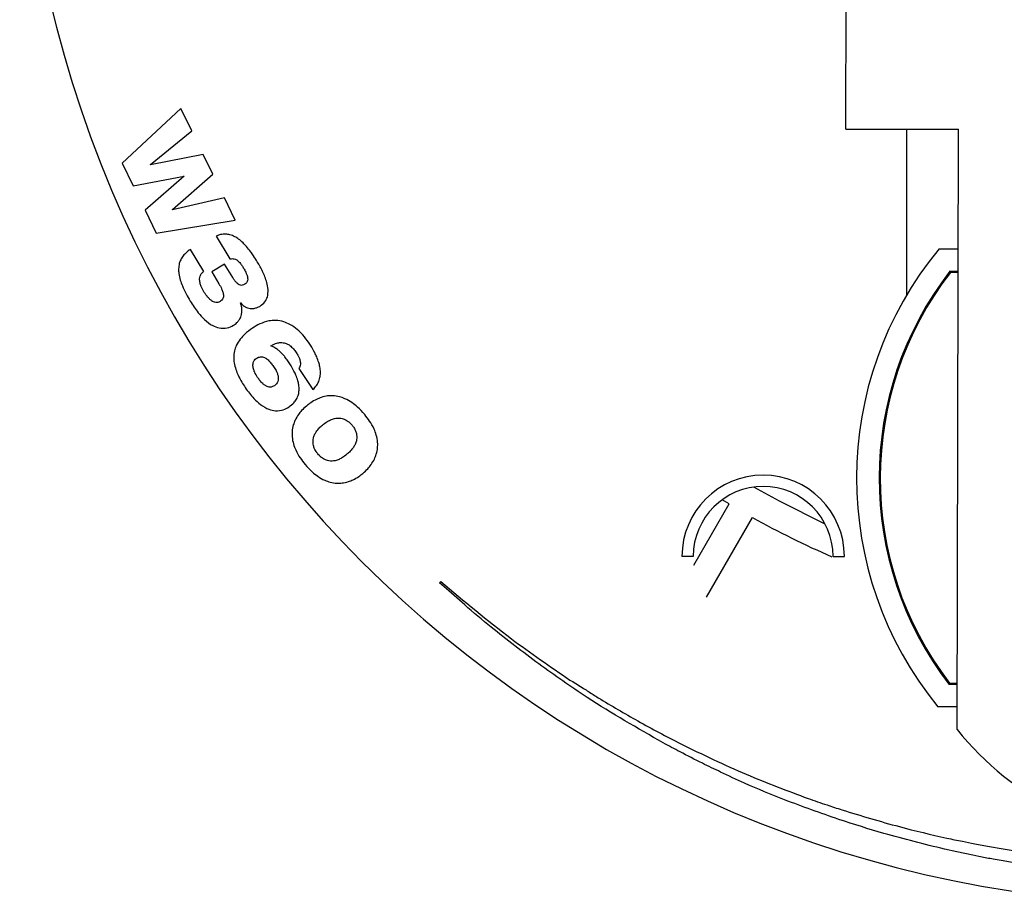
# Model space of a CAD drawing. Header units: millimetres. Extents: x 85 to 195, y -471 to -209.
# Tile 2 of 6: x 88 to 131, y -315 to -276. Entities that reach past the tile are written whole.
import ezdxf

# ---------------------------------------------------------------- set-up
doc = ezdxf.new("R2010")
doc.units = ezdxf.units.MM

msp = doc.modelspace()

# ---------------------------------------------------------------- linework, layer by layer
at = {"color": 7, "linetype": 'Continuous', "lineweight": 25}
for p, q in [((124.38, -281.136), (124.402, -272.395)), ((94.901, -280.23), (92.296, -282.643)), ((95.384, -281.222), (94.901, -280.23)), ((124.38, -281.136), (129.38, -281.148)), ((127.073, -281.143), (127.073, -288.502)), ((93.558, -282.71), (95.384, -281.222)), ((129.315, -307.743), (129.38, -281.148)), ((95.895, -282.27), (93.562, -282.719)), ((96.32, -283.141), (95.895, -282.27)), ((92.296, -282.643), (92.79, -283.656)), ((93.562, -282.719), (93.558, -282.71)), ((92.79, -283.656), (95.041, -283.22)), ((95.045, -283.229), (93.316, -284.734)), ((94.529, -284.703), (96.32, -283.141)), ((95.041, -283.22), (95.045, -283.229)), ((96.831, -284.189), (94.534, -284.711)), ((97.315, -285.18), (96.831, -284.189)), ((93.316, -284.734), (93.81, -285.747)), ((94.534, -284.711), (94.529, -284.703)), ((93.81, -285.747), (97.315, -285.18)), ((96.469, -285.883), (97.076, -286.895)), ((95.915, -287.447), (95.327, -286.469)), ((128.517, -286.441), (129.367, -286.443)), ((96.84, -287.121), (96.269, -287.464)), ((97.201, -287.721), (96.84, -287.121)), ((96.269, -287.464), (96.59, -287.998)), ((129.365, -287.443), (128.997, -287.442)), ((129.365, -287.493), (129.022, -287.492)), ((97.546, -288.84), (97.554, -288.835)), ((100.131, -291.747), (100.759, -292.678)), ((119.206, -297.751), (118.898, -297.564)), ((117.643, -300.459), (119.206, -297.751)), ((118.204, -301.886), (120.245, -298.351)), ((117.619, -300.073), (117.119, -300.073)), ((123.819, -300.073), (124.319, -300.073)), ((106.375, -301.24), (106.424, -301.184)), ((128.952, -305.742), (129.32, -305.743)), ((128.977, -305.692), (129.32, -305.693)), ((129.317, -306.743), (128.467, -306.741)), ((130.1, -312.809), (130.667, -312.921)), ((130.667, -312.921), (131.361, -313.034))]:
    msp.add_line(p, q, dxfattribs=at)
at = {"color": 7, "linetype": 'Continuous', "lineweight": 25, "flags": 128}
for points in [[(123.469, -298.643), (121.438, -297.634), (120.3, -297.002)], [(107.485, -302.225), (106.78, -301.6), (106.375, -301.24)], [(130.01, -313.312), (129.306, -313.164), (128.758, -313.049)], [(130.643, -313.445), (130.288, -313.37), (130.01, -313.312)], [(132.57, -313.772), (131.844, -313.649), (131.278, -313.553)]]:
    msp.add_lwpolyline(points, dxfattribs=at)
at = {"color": 7, "linetype": 'Continuous', "lineweight": 25}
for centre, radius, start, end in [((139.573, -263.673), 51.818, 180, 0), ((140.861, -296.621), 16, 140.485, 219.2322), ((140.861, -296.621), 15, 142.2691, 217.4481), ((140.861, -296.621), 14.95, 142.3633, 217.3538), ((120.719, -300.073), 3.6, 0, 180), ((120.719, -300.073), 3.1, 0, 180), ((139.573, -263.673), 39.7, 240.866, 246.537), ((139.485, -299.645), 13, 218.5275, 321.1897)]:
    msp.add_arc(centre, radius, start, end, dxfattribs=at)
for points, knots in [([(96.899, -285.795), (96.819, -285.797), (96.67, -285.801), (96.532, -285.857), (96.469, -285.883)], [0, 0, 0, 0, 0.53827, 1, 1, 1, 1]), ([(97.296, -285.91), (97.224, -285.876), (97.098, -285.817), (96.959, -285.802), (96.899, -285.795)], [0, 0, 0, 0, 0.564576, 1, 1, 1, 1]), ([(97.66, -286.183), (97.596, -286.124), (97.483, -286.02), (97.352, -285.943), (97.296, -285.91)], [0, 0, 0, 0, 0.574305, 1, 1, 1, 1]), ([(97.992, -286.569), (97.933, -286.491), (97.83, -286.356), (97.711, -286.235), (97.66, -286.183)], [0, 0, 0, 0, 0.571873, 1, 1, 1, 1]), ([(95.01, -286.75), (94.967, -286.81), (94.89, -286.918), (94.851, -287.044), (94.833, -287.1)], [0, 0, 0, 0, 0.5581074, 1, 1, 1, 1]), ([(95.327, -286.469), (95.26, -286.516), (95.144, -286.599), (95.05, -286.705), (95.01, -286.75)], [0, 0, 0, 0, 0.5765586, 1, 1, 1, 1]), ([(98.291, -287.021), (98.238, -286.934), (98.143, -286.78), (98.038, -286.633), (97.992, -286.569)], [0, 0, 0, 0, 0.564843, 1, 1, 1, 1]), ([(94.833, -287.1), (94.818, -287.177), (94.791, -287.322), (94.806, -287.469), (94.814, -287.537)], [0, 0, 0, 0, 0.533565, 1, 1, 1, 1]), ([(97.076, -286.895), (97.125, -286.886), (97.208, -286.871), (97.288, -286.897), (97.321, -286.907)], [0, 0, 0, 0, 0.587988, 1, 1, 1, 1]), ([(97.321, -286.907), (97.36, -286.928), (97.433, -286.968), (97.488, -287.03), (97.514, -287.058)], [0, 0, 0, 0, 0.53671, 1, 1, 1, 1]), ([(97.514, -287.058), (97.547, -287.101), (97.61, -287.182), (97.663, -287.27), (97.688, -287.311)], [0, 0, 0, 0, 0.533464, 1, 1, 1, 1]), ([(98.713, -287.933), (98.656, -287.772), (98.544, -287.455), (98.375, -287.164), (98.291, -287.021)], [0, 0, 0, 0, 0.507447, 1, 1, 1, 1]), ([(94.814, -287.537), (94.832, -287.635), (94.866, -287.822), (94.935, -287.999), (94.968, -288.083)], [0, 0, 0, 0, 0.52427, 1, 1, 1, 1]), ([(95.751, -287.952), (95.74, -287.893), (95.721, -287.793), (95.745, -287.695), (95.755, -287.655)], [0, 0, 0, 0, 0.59564, 1, 1, 1, 1]), ([(95.755, -287.655), (95.776, -287.61), (95.813, -287.528), (95.883, -287.472), (95.915, -287.447)], [0, 0, 0, 0, 0.549953, 1, 1, 1, 1]), ([(97.688, -287.311), (97.719, -287.365), (97.773, -287.457), (97.812, -287.557), (97.828, -287.598)], [0, 0, 0, 0, 0.585488, 1, 1, 1, 1]), ([(97.828, -287.598), (97.844, -287.645), (97.869, -287.725), (97.863, -287.808), (97.86, -287.842)], [0, 0, 0, 0, 0.594179, 1, 1, 1, 1]), ([(94.968, -288.083), (95.022, -288.205), (95.125, -288.437), (95.254, -288.655), (95.315, -288.759)], [0, 0, 0, 0, 0.524486, 1, 1, 1, 1]), ([(95.923, -288.349), (95.879, -288.272), (95.807, -288.146), (95.767, -288.007), (95.751, -287.952)], [0, 0, 0, 0, 0.60756, 1, 1, 1, 1]), ([(96.59, -287.998), (96.632, -288.07), (96.701, -288.187), (96.746, -288.314), (96.764, -288.363)], [0, 0, 0, 0, 0.6148459, 1, 1, 1, 1]), ([(97.371, -287.955), (97.338, -287.917), (97.275, -287.843), (97.225, -287.761), (97.201, -287.721)], [0, 0, 0, 0, 0.517349, 1, 1, 1, 1]), ([(97.542, -288.061), (97.508, -288.049), (97.443, -288.026), (97.395, -287.978), (97.371, -287.955)], [0, 0, 0, 0, 0.520078, 1, 1, 1, 1]), ([(97.734, -288.016), (97.698, -288.036), (97.637, -288.068), (97.569, -288.063), (97.542, -288.061)], [0, 0, 0, 0, 0.597246, 1, 1, 1, 1]), ([(97.86, -287.842), (97.848, -287.88), (97.824, -287.952), (97.762, -287.996), (97.734, -288.016)], [0, 0, 0, 0, 0.5352444, 1, 1, 1, 1]), ([(98.737, -288.581), (98.756, -288.47), (98.793, -288.252), (98.739, -288.038), (98.713, -287.933)], [0, 0, 0, 0, 0.509526, 1, 1, 1, 1]), ([(96.087, -288.581), (96.055, -288.54), (95.996, -288.466), (95.946, -288.386), (95.923, -288.349)], [0, 0, 0, 0, 0.545883, 1, 1, 1, 1]), ([(96.764, -288.363), (96.778, -288.415), (96.8, -288.499), (96.784, -288.583), (96.777, -288.616)], [0, 0, 0, 0, 0.610092, 1, 1, 1, 1]), ([(95.315, -288.759), (95.426, -288.937), (95.612, -289.233), (95.855, -289.483), (95.952, -289.583)], [0, 0, 0, 0, 0.598946, 1, 1, 1, 1]), ([(96.266, -288.748), (96.231, -288.721), (96.166, -288.671), (96.112, -288.609), (96.087, -288.581)], [0, 0, 0, 0, 0.53754, 1, 1, 1, 1]), ([(96.452, -288.824), (96.416, -288.816), (96.35, -288.802), (96.292, -288.765), (96.266, -288.748)], [0, 0, 0, 0, 0.5380328, 1, 1, 1, 1]), ([(96.638, -288.781), (96.604, -288.798), (96.545, -288.827), (96.48, -288.825), (96.452, -288.824)], [0, 0, 0, 0, 0.574784, 1, 1, 1, 1]), ([(96.777, -288.616), (96.76, -288.653), (96.729, -288.721), (96.667, -288.762), (96.638, -288.781)], [0, 0, 0, 0, 0.537791, 1, 1, 1, 1]), ([(97.604, -289.082), (97.598, -289.035), (97.586, -288.952), (97.558, -288.874), (97.546, -288.84)], [0, 0, 0, 0, 0.572835, 1, 1, 1, 1]), ([(97.554, -288.835), (97.578, -288.866), (97.621, -288.922), (97.678, -288.963), (97.704, -288.981)], [0, 0, 0, 0, 0.550032, 1, 1, 1, 1]), ([(97.704, -288.981), (97.74, -289.003), (97.805, -289.042), (97.878, -289.063), (97.911, -289.072)], [0, 0, 0, 0, 0.551854, 1, 1, 1, 1]), ([(98.151, -289.083), (98.198, -289.073), (98.285, -289.056), (98.363, -289.013), (98.399, -288.994)], [0, 0, 0, 0, 0.543306, 1, 1, 1, 1]), ([(98.399, -288.994), (98.485, -288.933), (98.636, -288.825), (98.706, -288.655), (98.737, -288.581)], [0, 0, 0, 0, 0.56846, 1, 1, 1, 1]), ([(97.477, -289.612), (97.506, -289.566), (97.557, -289.484), (97.58, -289.391), (97.591, -289.351)], [0, 0, 0, 0, 0.569687, 1, 1, 1, 1]), ([(97.591, -289.351), (97.599, -289.3), (97.614, -289.211), (97.607, -289.121), (97.604, -289.082)], [0, 0, 0, 0, 0.56547, 1, 1, 1, 1]), ([(97.911, -289.072), (97.954, -289.08), (98.034, -289.094), (98.115, -289.087), (98.151, -289.083)], [0, 0, 0, 0, 0.549809, 1, 1, 1, 1]), ([(95.952, -289.583), (96.067, -289.683), (96.259, -289.849), (96.501, -289.923), (96.598, -289.953)], [0, 0, 0, 0, 0.597359, 1, 1, 1, 1]), ([(96.598, -289.953), (96.72, -289.963), (96.944, -289.983), (97.142, -289.881), (97.232, -289.835)], [0, 0, 0, 0, 0.545571, 1, 1, 1, 1]), ([(97.232, -289.835), (97.287, -289.798), (97.38, -289.737), (97.448, -289.649), (97.477, -289.612)], [0, 0, 0, 0, 0.584723, 1, 1, 1, 1]), ([(98.805, -289.643), (98.669, -289.68), (98.41, -289.75), (98.184, -289.894), (98.077, -289.961)], [0, 0, 0, 0, 0.5276823, 1, 1, 1, 1]), ([(99.469, -289.679), (99.348, -289.65), (99.128, -289.598), (98.905, -289.629), (98.805, -289.643)], [0, 0, 0, 0, 0.55027, 1, 1, 1, 1]), ([(100.065, -290.022), (99.96, -289.94), (99.778, -289.796), (99.561, -289.714), (99.469, -289.679)], [0, 0, 0, 0, 0.573403, 1, 1, 1, 1]), ([(98.077, -289.961), (97.958, -290.046), (97.759, -290.188), (97.6, -290.373), (97.535, -290.448)], [0, 0, 0, 0, 0.5950887, 1, 1, 1, 1]), ([(100.586, -290.624), (100.496, -290.498), (100.341, -290.281), (100.147, -290.099), (100.065, -290.022)], [0, 0, 0, 0, 0.579224, 1, 1, 1, 1]), ([(97.535, -290.448), (97.47, -290.54), (97.358, -290.698), (97.303, -290.883), (97.279, -290.96)], [0, 0, 0, 0, 0.579929, 1, 1, 1, 1]), ([(98.891, -290.743), (98.941, -290.717), (99.029, -290.671), (99.123, -290.64), (99.163, -290.627)], [0, 0, 0, 0, 0.568737, 1, 1, 1, 1]), ([(99.182, -290.91), (99.131, -290.874), (99.039, -290.81), (98.937, -290.763), (98.891, -290.743)], [0, 0, 0, 0, 0.557081, 1, 1, 1, 1]), ([(99.163, -290.627), (99.215, -290.615), (99.308, -290.593), (99.402, -290.601), (99.443, -290.605)], [0, 0, 0, 0, 0.561017, 1, 1, 1, 1]), ([(99.443, -290.605), (99.498, -290.617), (99.601, -290.641), (99.688, -290.699), (99.729, -290.726)], [0, 0, 0, 0, 0.531204, 1, 1, 1, 1]), ([(99.729, -290.726), (99.785, -290.774), (99.895, -290.867), (99.977, -290.985), (100.018, -291.042)], [0, 0, 0, 0, 0.512473, 1, 1, 1, 1]), ([(100.837, -291.045), (100.793, -290.965), (100.716, -290.821), (100.625, -290.684), (100.586, -290.624)], [0, 0, 0, 0, 0.559376, 1, 1, 1, 1]), ([(97.279, -290.96), (97.262, -291.059), (97.231, -291.236), (97.253, -291.414), (97.263, -291.493)], [0, 0, 0, 0, 0.556778, 1, 1, 1, 1]), ([(99.437, -291.143), (99.392, -291.095), (99.312, -291.011), (99.221, -290.94), (99.182, -290.91)], [0, 0, 0, 0, 0.569608, 1, 1, 1, 1]), ([(99.675, -291.453), (99.632, -291.391), (99.557, -291.284), (99.473, -291.185), (99.437, -291.143)], [0, 0, 0, 0, 0.57796, 1, 1, 1, 1]), ([(100.018, -291.042), (100.05, -291.092), (100.105, -291.177), (100.144, -291.271), (100.161, -291.309)], [0, 0, 0, 0, 0.582341, 1, 1, 1, 1]), ([(101.017, -291.482), (100.989, -291.4), (100.938, -291.25), (100.868, -291.108), (100.837, -291.045)], [0, 0, 0, 0, 0.5524431, 1, 1, 1, 1]), ([(97.263, -291.493), (97.285, -291.596), (97.326, -291.784), (97.403, -291.96), (97.438, -292.04)], [0, 0, 0, 0, 0.546432, 1, 1, 1, 1]), ([(98.118, -291.761), (98.106, -291.705), (98.087, -291.612), (98.106, -291.519), (98.114, -291.483)], [0, 0, 0, 0, 0.606171, 1, 1, 1, 1]), ([(98.114, -291.483), (98.129, -291.444), (98.156, -291.376), (98.212, -291.331), (98.236, -291.312)], [0, 0, 0, 0, 0.57529, 1, 1, 1, 1]), ([(98.236, -291.312), (98.262, -291.296), (98.309, -291.266), (98.361, -291.249), (98.384, -291.241)], [0, 0, 0, 0, 0.559402, 1, 1, 1, 1]), ([(98.384, -291.241), (98.416, -291.235), (98.475, -291.225), (98.533, -291.238), (98.559, -291.244)], [0, 0, 0, 0, 0.537099, 1, 1, 1, 1]), ([(98.559, -291.244), (98.598, -291.259), (98.673, -291.289), (98.736, -291.342), (98.766, -291.367)], [0, 0, 0, 0, 0.506697, 1, 1, 1, 1]), ([(98.766, -291.367), (98.811, -291.413), (98.901, -291.503), (98.974, -291.607), (99.01, -291.659)], [0, 0, 0, 0, 0.504255, 1, 1, 1, 1]), ([(99.917, -291.861), (99.875, -291.783), (99.801, -291.643), (99.713, -291.511), (99.675, -291.453)], [0, 0, 0, 0, 0.561433, 1, 1, 1, 1]), ([(100.204, -291.55), (100.199, -291.59), (100.191, -291.662), (100.15, -291.721), (100.131, -291.747)], [0, 0, 0, 0, 0.560313, 1, 1, 1, 1]), ([(100.161, -291.309), (100.176, -291.355), (100.202, -291.434), (100.204, -291.516), (100.204, -291.55)], [0, 0, 0, 0, 0.585897, 1, 1, 1, 1]), ([(101.09, -291.914), (101.085, -291.834), (101.075, -291.687), (101.035, -291.546), (101.017, -291.482)], [0, 0, 0, 0, 0.549697, 1, 1, 1, 1]), ([(97.438, -292.04), (97.491, -292.144), (97.587, -292.336), (97.705, -292.514), (97.758, -292.595)], [0, 0, 0, 0, 0.547013, 1, 1, 1, 1]), ([(98.302, -292.142), (98.255, -292.069), (98.179, -291.949), (98.135, -291.814), (98.118, -291.761)], [0, 0, 0, 0, 0.610735, 1, 1, 1, 1]), ([(99.01, -291.659), (99.049, -291.719), (99.115, -291.819), (99.16, -291.93), (99.179, -291.973)], [0, 0, 0, 0, 0.606687, 1, 1, 1, 1]), ([(99.179, -291.973), (99.194, -292.02), (99.221, -292.098), (99.223, -292.18), (99.223, -292.213)], [0, 0, 0, 0, 0.602331, 1, 1, 1, 1]), ([(100.089, -292.289), (100.063, -292.208), (100.016, -292.061), (99.948, -291.923), (99.917, -291.861)], [0, 0, 0, 0, 0.552078, 1, 1, 1, 1]), ([(101.016, -292.32), (101.041, -292.246), (101.085, -292.114), (101.089, -291.976), (101.09, -291.914)], [0, 0, 0, 0, 0.557585, 1, 1, 1, 1]), ([(98.529, -292.416), (98.486, -292.372), (98.403, -292.287), (98.335, -292.189), (98.302, -292.142)], [0, 0, 0, 0, 0.5124963, 1, 1, 1, 1]), ([(98.73, -292.548), (98.693, -292.53), (98.62, -292.495), (98.559, -292.442), (98.529, -292.416)], [0, 0, 0, 0, 0.5135131, 1, 1, 1, 1]), ([(99.17, -292.389), (99.151, -292.416), (99.116, -292.464), (99.068, -292.498), (99.046, -292.513)], [0, 0, 0, 0, 0.5531274, 1, 1, 1, 1]), ([(99.223, -292.213), (99.22, -292.249), (99.213, -292.311), (99.183, -292.366), (99.17, -292.389)], [0, 0, 0, 0, 0.5788647, 1, 1, 1, 1]), ([(100.143, -292.714), (100.142, -292.635), (100.141, -292.491), (100.105, -292.352), (100.089, -292.289)], [0, 0, 0, 0, 0.549859, 1, 1, 1, 1]), ([(100.759, -292.678), (100.82, -292.616), (100.925, -292.511), (100.989, -292.376), (101.016, -292.32)], [0, 0, 0, 0, 0.578916, 1, 1, 1, 1]), ([(97.758, -292.595), (97.877, -292.763), (98.074, -293.041), (98.333, -293.261), (98.436, -293.348)], [0, 0, 0, 0, 0.604362, 1, 1, 1, 1]), ([(98.904, -292.57), (98.872, -292.572), (98.813, -292.576), (98.757, -292.557), (98.73, -292.548)], [0, 0, 0, 0, 0.531498, 1, 1, 1, 1]), ([(99.046, -292.513), (99.022, -292.528), (98.977, -292.555), (98.926, -292.565), (98.904, -292.57)], [0, 0, 0, 0, 0.555073, 1, 1, 1, 1]), ([(100.028, -293.11), (100.062, -293.039), (100.122, -292.913), (100.137, -292.775), (100.143, -292.714)], [0, 0, 0, 0, 0.562847, 1, 1, 1, 1]), ([(98.436, -293.348), (98.556, -293.429), (98.757, -293.566), (98.997, -293.606), (99.093, -293.622)], [0, 0, 0, 0, 0.594747, 1, 1, 1, 1]), ([(99.697, -293.452), (99.773, -293.395), (99.902, -293.299), (99.991, -293.165), (100.028, -293.11)], [0, 0, 0, 0, 0.589771, 1, 1, 1, 1]), ([(100.915, -293.117), (100.828, -293.164), (100.67, -293.249), (100.53, -293.361), (100.468, -293.411)], [0, 0, 0, 0, 0.553969, 1, 1, 1, 1]), ([(101.409, -292.966), (101.314, -292.984), (101.143, -293.015), (100.985, -293.086), (100.915, -293.117)], [0, 0, 0, 0, 0.557512, 1, 1, 1, 1]), ([(101.937, -293.001), (101.838, -292.981), (101.663, -292.945), (101.485, -292.96), (101.409, -292.966)], [0, 0, 0, 0, 0.569555, 1, 1, 1, 1]), ([(102.489, -293.261), (102.388, -293.197), (102.214, -293.087), (102.019, -293.026), (101.937, -293.001)], [0, 0, 0, 0, 0.583576, 1, 1, 1, 1]), ([(103.051, -293.787), (102.95, -293.672), (102.779, -293.479), (102.573, -293.324), (102.489, -293.261)], [0, 0, 0, 0, 0.591544, 1, 1, 1, 1]), ([(99.093, -293.622), (99.212, -293.618), (99.428, -293.611), (99.613, -293.501), (99.697, -293.452)], [0, 0, 0, 0, 0.549105, 1, 1, 1, 1]), ([(100.114, -293.791), (100.061, -293.871), (99.968, -294.015), (99.912, -294.176), (99.887, -294.247)], [0, 0, 0, 0, 0.559616, 1, 1, 1, 1]), ([(100.468, -293.411), (100.395, -293.477), (100.265, -293.592), (100.16, -293.731), (100.114, -293.791)], [0, 0, 0, 0, 0.563169, 1, 1, 1, 1]), ([(103.468, -294.43), (103.405, -294.309), (103.288, -294.081), (103.127, -293.881), (103.051, -293.787)], [0, 0, 0, 0, 0.5282648, 1, 1, 1, 1]), ([(101.177, -294.257), (101.243, -294.204), (101.353, -294.116), (101.479, -294.053), (101.53, -294.028)], [0, 0, 0, 0, 0.596857, 1, 1, 1, 1]), ([(101.53, -294.028), (101.589, -294.004), (101.688, -293.964), (101.795, -293.952), (101.838, -293.947)], [0, 0, 0, 0, 0.588785, 1, 1, 1, 1]), ([(101.838, -293.947), (101.89, -293.947), (101.98, -293.946), (102.066, -293.971), (102.102, -293.982)], [0, 0, 0, 0, 0.574329, 1, 1, 1, 1]), ([(102.102, -293.982), (102.146, -293.998), (102.223, -294.028), (102.29, -294.075), (102.319, -294.096)], [0, 0, 0, 0, 0.564053, 1, 1, 1, 1]), ([(102.319, -294.096), (102.354, -294.124), (102.416, -294.173), (102.467, -294.232), (102.49, -294.258)], [0, 0, 0, 0, 0.566771, 1, 1, 1, 1]), ([(99.887, -294.247), (99.865, -294.342), (99.823, -294.515), (99.83, -294.692), (99.833, -294.772)], [0, 0, 0, 0, 0.549179, 1, 1, 1, 1]), ([(100.777, -294.838), (100.792, -294.785), (100.822, -294.684), (100.877, -294.595), (100.903, -294.554)], [0, 0, 0, 0, 0.5324963, 1, 1, 1, 1]), ([(100.903, -294.554), (100.945, -294.497), (101.027, -294.388), (101.129, -294.299), (101.177, -294.257)], [0, 0, 0, 0, 0.524213, 1, 1, 1, 1]), ([(102.49, -294.258), (102.517, -294.292), (102.566, -294.353), (102.603, -294.423), (102.619, -294.454)], [0, 0, 0, 0, 0.552776, 1, 1, 1, 1]), ([(102.619, -294.454), (102.638, -294.495), (102.672, -294.57), (102.688, -294.651), (102.695, -294.687)], [0, 0, 0, 0, 0.55536, 1, 1, 1, 1]), ([(103.626, -295.02), (103.611, -294.91), (103.583, -294.707), (103.504, -294.518), (103.468, -294.43)], [0, 0, 0, 0, 0.536069, 1, 1, 1, 1]), ([(99.833, -294.772), (99.849, -294.88), (99.878, -295.083), (99.957, -295.272), (99.994, -295.359)], [0, 0, 0, 0, 0.535655, 1, 1, 1, 1]), ([(100.768, -295.101), (100.763, -295.053), (100.754, -294.965), (100.77, -294.878), (100.777, -294.838)], [0, 0, 0, 0, 0.545912, 1, 1, 1, 1]), ([(100.843, -295.335), (100.824, -295.293), (100.79, -295.218), (100.774, -295.137), (100.768, -295.101)], [0, 0, 0, 0, 0.555294, 1, 1, 1, 1]), ([(102.682, -294.953), (102.666, -295.007), (102.634, -295.11), (102.577, -295.2), (102.55, -295.243)], [0, 0, 0, 0, 0.5302499, 1, 1, 1, 1]), ([(102.695, -294.687), (102.699, -294.736), (102.707, -294.825), (102.69, -294.913), (102.682, -294.953)], [0, 0, 0, 0, 0.544537, 1, 1, 1, 1]), ([(103.567, -295.548), (103.591, -295.452), (103.634, -295.279), (103.628, -295.1), (103.626, -295.02)], [0, 0, 0, 0, 0.549885, 1, 1, 1, 1]), ([(99.994, -295.359), (100.056, -295.48), (100.174, -295.708), (100.335, -295.908), (100.411, -296.002)], [0, 0, 0, 0, 0.528152, 1, 1, 1, 1]), ([(100.973, -295.531), (100.946, -295.497), (100.897, -295.435), (100.859, -295.366), (100.843, -295.335)], [0, 0, 0, 0, 0.552572, 1, 1, 1, 1]), ([(101.14, -295.695), (101.106, -295.666), (101.046, -295.616), (100.995, -295.556), (100.973, -295.531)], [0, 0, 0, 0, 0.566148, 1, 1, 1, 1]), ([(102.263, -295.55), (102.197, -295.603), (102.088, -295.69), (101.963, -295.752), (101.913, -295.777)], [0, 0, 0, 0, 0.597853, 1, 1, 1, 1]), ([(102.55, -295.243), (102.505, -295.301), (102.42, -295.413), (102.314, -295.506), (102.263, -295.55)], [0, 0, 0, 0, 0.522555, 1, 1, 1, 1]), ([(103.335, -296.009), (103.388, -295.928), (103.484, -295.783), (103.542, -295.62), (103.567, -295.548)], [0, 0, 0, 0, 0.560769, 1, 1, 1, 1]), ([(101.352, -295.814), (101.31, -295.796), (101.235, -295.764), (101.169, -295.716), (101.14, -295.695)], [0, 0, 0, 0, 0.562162, 1, 1, 1, 1]), ([(101.61, -295.853), (101.559, -295.853), (101.471, -295.852), (101.388, -295.825), (101.352, -295.814)], [0, 0, 0, 0, 0.573721, 1, 1, 1, 1]), ([(101.913, -295.777), (101.855, -295.8), (101.757, -295.839), (101.653, -295.849), (101.61, -295.853)], [0, 0, 0, 0, 0.590048, 1, 1, 1, 1]), ([(100.411, -296.002), (100.512, -296.116), (100.682, -296.308), (100.888, -296.462), (100.972, -296.524)], [0, 0, 0, 0, 0.59127, 1, 1, 1, 1]), ([(102.537, -296.679), (102.622, -296.634), (102.776, -296.553), (102.912, -296.444), (102.972, -296.396)], [0, 0, 0, 0, 0.556402, 1, 1, 1, 1]), ([(102.972, -296.396), (103.047, -296.329), (103.18, -296.211), (103.288, -296.071), (103.335, -296.009)], [0, 0, 0, 0, 0.563777, 1, 1, 1, 1]), ([(100.972, -296.524), (101.073, -296.588), (101.246, -296.698), (101.441, -296.759), (101.522, -296.785)], [0, 0, 0, 0, 0.583355, 1, 1, 1, 1]), ([(101.522, -296.785), (101.621, -296.805), (101.795, -296.841), (101.972, -296.828), (102.048, -296.822)], [0, 0, 0, 0, 0.569882, 1, 1, 1, 1]), ([(102.048, -296.822), (102.143, -296.806), (102.311, -296.778), (102.468, -296.709), (102.537, -296.679)], [0, 0, 0, 0, 0.559599, 1, 1, 1, 1]), ([(106.424, -301.184), (107.453, -302.049), (109.294, -303.596), (111.276, -304.956), (112.15, -305.555)], [0, 0, 0, 0, 0.559176, 1, 1, 1, 1]), ([(110.77, -304.84), (110.06, -304.306), (108.941, -303.465), (107.875, -302.557), (107.485, -302.225)], [0, 0, 0, 0, 0.63432, 1, 1, 1, 1]), ([(116.29, -308.338), (115.152, -307.689), (113.257, -306.608), (111.48, -305.345), (110.77, -304.84)], [0, 0, 0, 0, 0.6006249, 1, 1, 1, 1]), ([(112.15, -305.555), (112.15, -305.555), (112.15, -305.555), (112.15, -305.555), (112.151, -305.555), (112.152, -305.555), (112.171, -305.562), (112.374, -305.687), (112.717, -305.898), (113.117, -306.154), (113.333, -306.292), (113.407, -306.34)], [0, 0, 0, 0, 0.000104, 0.000221, 0.000361, 0.000959, 0.00308, 0.041312, 0.480621, 0.821689, 1, 1, 1, 1]), ([(113.407, -306.34), (113.99, -306.688), (115.188, -307.405), (116.426, -308.048), (117.063, -308.379)], [0, 0, 0, 0, 0.486357, 1, 1, 1, 1]), ([(118.024, -309.242), (117.694, -309.075), (117.112, -308.782), (116.538, -308.472), (116.29, -308.338)], [0, 0, 0, 0, 0.567604, 1, 1, 1, 1]), ([(117.063, -308.379), (118.026, -308.846), (119.872, -309.741), (121.795, -310.459), (122.716, -310.802)], [0, 0, 0, 0, 0.521334, 1, 1, 1, 1]), ([(119.899, -310.128), (119.544, -309.964), (118.916, -309.674), (118.294, -309.373), (118.024, -309.242)], [0, 0, 0, 0, 0.566896, 1, 1, 1, 1]), ([(124.076, -311.728), (123.27, -311.449), (121.86, -310.961), (120.488, -310.378), (119.899, -310.128)], [0, 0, 0, 0, 0.571517, 1, 1, 1, 1]), ([(122.716, -310.802), (122.994, -310.9), (123.49, -311.073), (123.991, -311.234), (124.211, -311.305)], [0, 0, 0, 0, 0.559986, 1, 1, 1, 1]), ([(124.211, -311.305), (125.058, -311.564), (126.596, -312.034), (128.161, -312.399), (128.865, -312.563)], [0, 0, 0, 0, 0.550685, 1, 1, 1, 1]), ([(128.758, -313.049), (127.861, -312.829), (126.284, -312.442), (124.74, -311.943), (124.076, -311.728)], [0, 0, 0, 0, 0.569401, 1, 1, 1, 1]), ([(128.865, -312.563), (129.095, -312.609), (129.506, -312.691), (129.918, -312.772), (130.1, -312.809)], [0, 0, 0, 0, 0.557934, 1, 1, 1, 1]), ([(131.278, -313.553), (131.159, -313.533), (130.948, -313.497), (130.736, -313.46), (130.643, -313.445)], [0, 0, 0, 0, 0.561103, 1, 1, 1, 1]), ([(131.361, -313.034), (131.6, -313.071), (132.028, -313.139), (132.456, -313.207), (132.645, -313.237)], [0, 0, 0, 0, 0.5582591, 1, 1, 1, 1])]:
    msp.add_open_spline(points, degree=3, knots=knots, dxfattribs=at)

doc.saveas('drawing.dxf')
